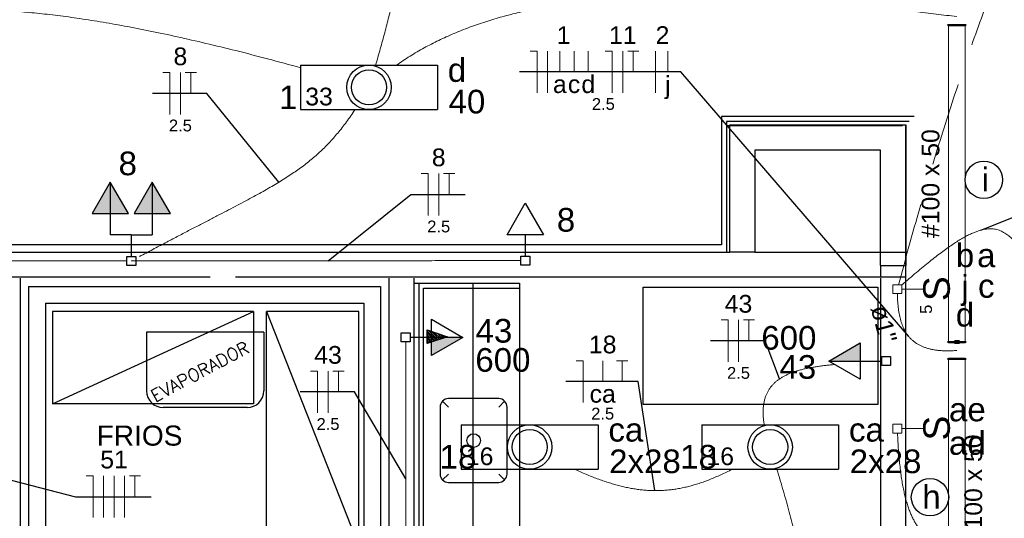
# Model space of a CAD drawing. Header units: millimetres. Extents: x 7 to 269, y 1 to 169.
# Tile 34 of 113: x 57.82 to 63.69, y 51.88 to 54.86. Entities that reach past the tile are written whole.
import ezdxf

# ---------------------------------------------------------------- set-up
doc = ezdxf.new("R2010")
doc.units = ezdxf.units.MM
doc.header["$MEASUREMENT"] = 0
doc.linetypes.add('Dashed', pattern=[0.75, 0.5, -0.25])
for name, color, linetype, lineweight in [('Eletroduto - Marco Polo', 6, 'Continuous', 9), ('Fiação - Marco Polo', 3, 'Continuous', 9), ('Interruptor - Marco Polo', 150, 'Continuous', 9), ('Layout - Marco Polo', 252, 'Continuous', 25), ('Layout-02 - Marco Polo', 243, 'Continuous', 50), ('Linha de Chamada - Marco Polo', 1, 'Continuous', 25), ('Luminárias - Marco Polo', 5, 'Continuous', 25), ('Textos - Marco Polo', 143, 'Continuous', 25), ('Tomadas - Marco Polo', 150, 'Continuous', 25)]:
    doc.layers.add(name, color=color, linetype=linetype, lineweight=lineweight)
doc.layers.add('Parede - Marco Polo', color=7, linetype='Continuous')
doc.styles.add('Arial', font='arial.ttf')
doc.styles.add('romans', font='romans')

msp = doc.modelspace()

# ---------------------------------------------------------------- hatches: boundary and pattern name
at = {"layer": 'Tomadas - Marco Polo', "linetype": 'Continuous'}
for points in [[(58.3569, 53.6977), (58.3569, 53.8852), (58.2487, 53.6977)], [(58.3569, 53.6977), (58.3569, 53.8852), (58.4652, 53.6977)], [(58.6069, 53.6977), (58.6069, 53.8852), (58.4987, 53.6977)], [(58.6069, 53.6977), (58.6069, 53.8852), (58.7152, 53.6977)], [(60.2739, 52.9582), (60.4614, 52.9582), (60.2739, 52.8499)], [(62.8318, 52.817), (62.6443, 52.817), (62.8318, 52.9252)]]:
    msp.add_hatch(color=256, dxfattribs=at).paths.add_polyline_path(points)

# ---------------------------------------------------------------- linework, layer by layer
at = {"layer": 'Eletroduto - Marco Polo', "linetype": 'Continuous'}
for p, q in [((63.3584, 52.9299), (63.3584, 54.8233)), ((63.4584, 52.9299), (63.4584, 54.8233)), ((63.3584, 51.7349), (63.3584, 52.8299)), ((63.4584, 51.7349), (63.4584, 52.8299))]:
    msp.add_line(p, q, dxfattribs=at)
at = {"layer": 'Eletroduto - Marco Polo', "linetype": 'Dashed'}
msp.add_spline([(63.0598, 53.2707), (63.1871, 53.7304), (63.3163, 54.1601), (63.4474, 54.5608), (63.5805, 54.9336), (63.7156, 55.2794), (63.8527, 55.5992), (63.9919, 55.8942), (64.1331, 56.1652), (64.2763, 56.4133), (64.4217, 56.6395), (64.5691, 56.8448), (64.7187, 57.0303), (64.8705, 57.1969), (65.0245, 57.3456), (65.1806, 57.4776), (65.339, 57.5936), (65.4996, 57.6949), (65.6625, 57.7824), (65.8277, 57.857), (65.9952, 57.9199), (66.1651, 57.9721), (66.3373, 58.0144), (66.5118, 58.048), (66.6888, 58.0739), (66.8682, 58.0931), (67.05, 58.1065), (67.2343, 58.1153), (67.4211, 58.1203), (67.6104, 58.1227), (67.8022, 58.1234)], degree=3, dxfattribs=at)
at = {"layer": 'Eletroduto - Marco Polo', "linetype": 'Continuous'}
for points in [[(59.9303, 57.4269), (59.9602, 57.3027), (59.9879, 57.1828), (60.0135, 57.067), (60.0371, 56.955), (60.0586, 56.8465), (60.078, 56.7415), (60.0953, 56.6395), (60.1106, 56.5403), (60.1238, 56.4438), (60.1349, 56.3496), (60.1441, 56.2576), (60.1512, 56.1674), (60.1562, 56.0788), (60.1593, 55.9916), (60.1603, 55.9056), (60.1594, 55.8204), (60.1564, 55.7358), (60.1514, 55.6517), (60.1445, 55.5677), (60.1356, 55.4836), (60.1247, 55.3991), (60.1119, 55.3141), (60.0971, 55.2282), (60.0804, 55.1412), (60.0617, 55.0529), (60.0411, 54.9631), (60.0186, 54.8714), (59.9942, 54.7777), (59.9678, 54.6816), (59.9396, 54.583)], [(60.0645, 54.5838), (60.1454, 54.6373), (60.2295, 54.6866), (60.3169, 54.7316), (60.4074, 54.7727), (60.5007, 54.8098), (60.5969, 54.8431), (60.6958, 54.8728), (60.7972, 54.8991), (60.901, 54.922), (61.0071, 54.9416), (61.1153, 54.9582), (61.2256, 54.9719), (61.3378, 54.9827), (61.4517, 54.9909), (61.5673, 54.9966), (61.6843, 54.9999), (61.8028, 55.0009), (61.9225, 54.9999), (62.0433, 54.9968), (62.165, 54.992), (62.2877, 54.9854), (62.411, 54.9774), (62.535, 54.9678), (62.6594, 54.9571), (62.7842, 54.9451), (62.9091, 54.9322), (63.0342, 54.9184), (63.1592, 54.904), (63.284, 54.8889), (63.4085, 54.8734)], [(59.4934, 54.568), (59.2949, 54.6217), (59.1061, 54.6703), (58.9266, 54.714), (58.7562, 54.753), (58.5944, 54.7874), (58.4409, 54.8173), (58.2954, 54.8429), (58.1575, 54.8644), (58.0268, 54.8819), (57.903, 54.8955), (57.7858, 54.9054), (57.6747, 54.9117), (57.5695, 54.9146), (57.4698, 54.9143), (57.3752, 54.9108), (57.2854, 54.9043), (57.2, 54.895), (57.1187, 54.8831), (57.0411, 54.8686), (56.9668, 54.8516), (56.8956, 54.8325), (56.8271, 54.8112), (56.7609, 54.788), (56.6966, 54.763), (56.634, 54.7364), (56.5726, 54.7082), (56.5121, 54.6787), (56.4521, 54.6479), (56.3924, 54.6161), (56.3324, 54.5834)], [(59.8174, 54.3183), (59.7915, 54.2804), (59.7657, 54.2445), (59.74, 54.2106), (59.714, 54.1784), (59.6878, 54.1478), (59.6612, 54.1187), (59.634, 54.0908), (59.606, 54.0641), (59.5773, 54.0384), (59.5475, 54.0134), (59.5167, 53.9892), (59.4845, 53.9654), (59.451, 53.9419), (59.4159, 53.9186), (59.3791, 53.8954), (59.3405, 53.872), (59.3, 53.8483), (59.2573, 53.8241), (59.2125, 53.7994), (59.1652, 53.7738), (59.1154, 53.7473), (59.063, 53.7198), (59.0077, 53.691), (58.9495, 53.6607), (58.8883, 53.629), (58.8238, 53.5955), (58.756, 53.5601), (58.6847, 53.5226), (58.6097, 53.483), (58.531, 53.441)], [(63.079, 53.2691), (63.1244, 53.3089), (63.1674, 53.3459), (63.208, 53.3799), (63.2464, 53.4113), (63.2827, 53.4399), (63.3169, 53.466), (63.3492, 53.4896), (63.3796, 53.5108), (63.4083, 53.5296), (63.4353, 53.5461), (63.4607, 53.5605), (63.4846, 53.5728), (63.5071, 53.583), (63.5282, 53.5913), (63.5482, 53.5977), (63.567, 53.6024), (63.5847, 53.6053), (63.6016, 53.6067), (63.6175, 53.6065), (63.6327, 53.6048), (63.6472, 53.6017), (63.6611, 53.5974), (63.6745, 53.5918), (63.6875, 53.5851), (63.7002, 53.5773), (63.7126, 53.5685), (63.7249, 53.5589), (63.7372, 53.5484), (63.7495, 53.5372), (63.7619, 53.5253)], [(58.4558, 53.4147), (58.3056, 53.4148), (58.165, 53.4149), (58.0334, 53.4149), (57.91, 53.415), (57.7941, 53.4151), (57.685, 53.4152), (57.5821, 53.4152), (57.4846, 53.4153), (57.3919, 53.4153), (57.3033, 53.4154), (57.2181, 53.4155), (57.1356, 53.4155), (57.0551, 53.4156), (56.9759, 53.4156), (56.8974, 53.4157), (56.8187, 53.4157), (56.7394, 53.4158), (56.6586, 53.4158), (56.5757, 53.4159), (56.4899, 53.4159), (56.4007, 53.416), (56.3072, 53.4161), (56.2089, 53.4161), (56.105, 53.4162), (55.9948, 53.4163), (55.8777, 53.4164), (55.7529, 53.4165), (55.6198, 53.4165), (55.4777, 53.4166), (55.3259, 53.4168)], [(60.806, 53.4167), (60.6949, 53.4166), (60.5908, 53.4165), (60.4933, 53.4164), (60.4019, 53.4163), (60.3161, 53.4163), (60.2353, 53.4162), (60.159, 53.4161), (60.0867, 53.4161), (60.018, 53.416), (59.9522, 53.4159), (59.889, 53.4159), (59.8277, 53.4158), (59.7679, 53.4158), (59.7091, 53.4157), (59.6507, 53.4157), (59.5923, 53.4156), (59.5332, 53.4156), (59.4731, 53.4155), (59.4115, 53.4154), (59.3477, 53.4154), (59.2813, 53.4153), (59.2118, 53.4153), (59.1386, 53.4152), (59.0613, 53.4151), (58.9794, 53.4151), (58.8922, 53.415), (58.7995, 53.4149), (58.7005, 53.4148), (58.5948, 53.4147), (58.4819, 53.4147)], [(63.4085, 52.8798), (63.3799, 52.8782), (63.353, 52.8776), (63.3275, 52.8782), (63.3034, 52.8798), (63.2808, 52.8825), (63.2595, 52.8863), (63.2395, 52.891), (63.2208, 52.8968), (63.2034, 52.9035), (63.1872, 52.9111), (63.1721, 52.9196), (63.1582, 52.929), (63.1454, 52.9393), (63.1336, 52.9504), (63.1227, 52.9623), (63.1129, 52.975), (63.104, 52.9884), (63.096, 53.0026), (63.0888, 53.0175), (63.0824, 53.033), (63.0767, 53.0492), (63.0718, 53.066), (63.0676, 53.0834), (63.064, 53.1013), (63.061, 53.1199), (63.0586, 53.1389), (63.0566, 53.1584), (63.0552, 53.1784), (63.0542, 53.1988), (63.0536, 53.2197)], [(60.1194, 52.9316), (60.1194, 52.8535), (60.1194, 52.7803), (60.1195, 52.7117), (60.1195, 52.6473), (60.1195, 52.5868), (60.1196, 52.5299), (60.1196, 52.4761), (60.1196, 52.4251), (60.1196, 52.3767), (60.1196, 52.3303), (60.1197, 52.2858), (60.1197, 52.2427), (60.1197, 52.2006), (60.1197, 52.1593), (60.1197, 52.1184), (60.1198, 52.0776), (60.1198, 52.0364), (60.1198, 51.9945), (60.1198, 51.9517), (60.1198, 51.9075), (60.1199, 51.8616), (60.1199, 51.8136), (60.1199, 51.7633), (60.1199, 51.7101), (60.12, 51.6539), (60.12, 51.5942), (60.12, 51.5308), (60.1201, 51.4631), (60.1201, 51.391), (60.1201, 51.314)], [(62.2591, 52.4357), (62.2553, 52.4624), (62.253, 52.4878), (62.2522, 52.5118), (62.2529, 52.5346), (62.2551, 52.556), (62.2587, 52.5763), (62.2637, 52.5953), (62.2701, 52.6132), (62.2777, 52.63), (62.2867, 52.6457), (62.2969, 52.6604), (62.3083, 52.6741), (62.3208, 52.6868), (62.3346, 52.6987), (62.3494, 52.7096), (62.3653, 52.7198), (62.3822, 52.7291), (62.4001, 52.7377), (62.419, 52.7456), (62.4388, 52.7528), (62.4595, 52.7593), (62.4811, 52.7653), (62.5035, 52.7707), (62.5267, 52.7756), (62.5507, 52.7801), (62.5753, 52.784), (62.6007, 52.7876), (62.6267, 52.7909), (62.6533, 52.7938), (62.6805, 52.7964)], [(63.0544, 52.3873), (63.0569, 52.3357), (63.06, 52.2867), (63.0637, 52.2403), (63.068, 52.1964), (63.0729, 52.155), (63.0784, 52.1159), (63.0846, 52.0792), (63.0913, 52.0446), (63.0987, 52.0121), (63.1068, 51.9817), (63.1154, 51.9533), (63.1247, 51.9267), (63.1347, 51.902), (63.1453, 51.879), (63.1566, 51.8577), (63.1685, 51.8379), (63.1811, 51.8197), (63.1944, 51.8029), (63.2084, 51.7875), (63.2231, 51.7733), (63.2384, 51.7603), (63.2544, 51.7485), (63.2712, 51.7377), (63.2886, 51.7278), (63.3068, 51.7189), (63.3257, 51.7108), (63.3453, 51.7034), (63.3656, 51.6966), (63.3867, 51.6905), (63.4085, 51.6848)], [(62.0683, 52.1709), (62.0336, 52.1536), (61.9997, 52.1376), (61.9664, 52.1229), (61.9337, 52.1095), (61.9016, 52.0973), (61.87, 52.0864), (61.8388, 52.0768), (61.808, 52.0684), (61.7776, 52.0613), (61.7474, 52.0553), (61.7176, 52.0505), (61.6878, 52.047), (61.6583, 52.0446), (61.6288, 52.0433), (61.5994, 52.0432), (61.5699, 52.0443), (61.5404, 52.0464), (61.5107, 52.0497), (61.4809, 52.0541), (61.4509, 52.0595), (61.4205, 52.066), (61.3899, 52.0736), (61.3588, 52.0822), (61.3274, 52.0919), (61.2954, 52.1025), (61.263, 52.1142), (61.2299, 52.1269), (61.1962, 52.1405), (61.1618, 52.1551), (61.1266, 52.1707)], [(62.3476, 50.4095), (62.3727, 50.4775), (62.3956, 50.5437), (62.4163, 50.6082), (62.435, 50.6712), (62.4516, 50.7327), (62.4662, 50.7929), (62.4789, 50.8519), (62.4897, 50.9099), (62.4986, 50.9669), (62.5056, 51.0231), (62.5109, 51.0786), (62.5145, 51.1336), (62.5164, 51.1881), (62.5167, 51.2424), (62.5153, 51.2964), (62.5124, 51.3504), (62.508, 51.4045), (62.5022, 51.4587), (62.4949, 51.5133), (62.4863, 51.5684), (62.4764, 51.624), (62.4651, 51.6803), (62.4527, 51.7374), (62.439, 51.7955), (62.4242, 51.8546), (62.4084, 51.915), (62.3914, 51.9767), (62.3735, 52.0398), (62.3546, 52.1045), (62.3348, 52.1709)]]:
    msp.add_spline(points, degree=3, dxfattribs=at)
at = {"layer": 'Fiação - Marco Polo'}
for p, q in [((60.8617, 54.6679), (60.9034, 54.6679)), ((60.9034, 54.4179), (60.9034, 54.6679)), ((60.9659, 54.4179), (60.9659, 54.6679)), ((61.0395, 54.5429), (61.0395, 54.6679)), ((61.1242, 54.5429), (61.1242, 54.6679)), ((61.209, 54.5429), (61.209, 54.6679)), ((61.3107, 54.6679), (61.3524, 54.6679)), ((61.3524, 54.4179), (61.3524, 54.6679)), ((61.4149, 54.4179), (61.4149, 54.6679)), ((61.4441, 54.6679), (61.5108, 54.6679)), ((61.4774, 54.5429), (61.4774, 54.6679)), ((61.6098, 54.4179), (61.6098, 54.6679)), ((61.6834, 54.5429), (61.6834, 54.6679)), ((58.6709, 54.5395), (58.7126, 54.5395)), ((58.7126, 54.2895), (58.7126, 54.5395)), ((58.7751, 54.2895), (58.7751, 54.5395)), ((58.8043, 54.5395), (58.871, 54.5395)), ((58.8376, 54.4145), (58.8376, 54.5395)), ((60.2126, 53.9365), (60.2542, 53.9365)), ((60.2542, 53.6865), (60.2542, 53.9365)), ((60.3167, 53.6865), (60.3167, 53.9365)), ((60.3459, 53.9365), (60.4126, 53.9365)), ((60.3792, 53.8115), (60.3792, 53.9365)), ((62.0012, 53.062), (62.0429, 53.062)), ((62.0429, 52.812), (62.0429, 53.062)), ((62.1054, 52.812), (62.1054, 53.062)), ((62.1346, 53.062), (62.2013, 53.062)), ((62.1679, 52.937), (62.1679, 53.062)), ((61.1375, 52.8191), (61.1791, 52.8191)), ((61.1791, 52.5691), (61.1791, 52.8191)), ((61.2951, 52.6941), (61.2951, 52.8191)), ((61.3777, 52.8191), (61.4445, 52.8191)), ((61.4111, 52.6941), (61.4111, 52.8191)), ((59.5519, 52.7571), (59.5936, 52.7571)), ((59.5936, 52.5071), (59.5936, 52.7571)), ((59.6561, 52.5071), (59.6561, 52.7571)), ((59.6853, 52.7571), (59.752, 52.7571)), ((59.7186, 52.6321), (59.7186, 52.7571)), ((58.2124, 52.1319), (58.2541, 52.1319)), ((58.2541, 51.8819), (58.2541, 52.1319)), ((58.3166, 51.8819), (58.3166, 52.1319)), ((58.3791, 51.8819), (58.3791, 52.1319)), ((58.4416, 51.8819), (58.4416, 52.1319)), ((58.4708, 52.1319), (58.5374, 52.1319)), ((58.5041, 52.0069), (58.5041, 52.1319))]:
    msp.add_line(p, q, dxfattribs=at)
at = {"layer": 'Interruptor - Marco Polo'}
for p, q in [((63.0269, 53.2197), (63.0269, 53.2728)), ((63.0269, 53.2728), (63.0799, 53.2728)), ((63.0799, 53.2728), (63.0799, 53.2197)), ((63.2084, 53.2463), (63.0799, 53.2463)), ((63.0799, 53.2197), (63.0269, 53.2197)), ((63.0269, 52.3872), (63.0269, 52.4402)), ((63.0269, 52.4402), (63.0799, 52.4402)), ((63.0799, 52.4402), (63.0799, 52.3872)), ((63.2084, 52.4136), (63.0799, 52.4136)), ((63.0799, 52.3872), (63.0269, 52.3872))]:
    msp.add_line(p, q, dxfattribs=at)
at = {"layer": 'Layout - Marco Polo'}
for p, q in [((62.0033, 53.5118), (54.3533, 53.5118)), ((57.8694, 53.2623), (57.8694, 49.1123)), ((57.8694, 53.2623), (59.9693, 53.2623)), ((59.9693, 53.2623), (59.9693, 49.1123)), ((60.1994, 49.5023), (60.1994, 53.2823)), ((60.1994, 53.2823), (60.7993, 53.2823)), ((60.2249, 49.5023), (60.2249, 53.2523)), ((60.2249, 53.2523), (60.7993, 53.2523)), ((60.7993, 53.2823), (60.7993, 49.5023)), ((57.9694, 53.1623), (57.9694, 49.2123)), ((57.9694, 53.1623), (59.8693, 53.1623)), ((59.8693, 53.1623), (59.8693, 49.2128)), ((60.6743, 52.5923), (60.3749, 52.5923)), ((60.3244, 52.5423), (60.3244, 52.1423)), ((60.3749, 52.5423), (60.3394, 52.5778)), ((60.6743, 52.5423), (60.7099, 52.5778)), ((60.7249, 52.1423), (60.7249, 52.5423)), ((60.3749, 52.1423), (60.3394, 52.1068)), ((60.6743, 52.1423), (60.7099, 52.1068)), ((60.3749, 52.0923), (60.6743, 52.0923))]:
    msp.add_line(p, q, dxfattribs=at)
at = {"layer": 'Layout - Marco Polo', "linetype": 'Continuous'}
for p, q in [((59.2724, 52.9888), (58.5729, 52.9888)), ((58.5729, 52.9888), (58.5729, 52.6388)), ((59.2724, 52.9888), (59.2724, 52.6388)), ((59.1728, 52.5388), (58.6728, 52.5388))]:
    msp.add_line(p, q, dxfattribs=at)
at = {"layer": 'Layout - Marco Polo'}
for points in [[(60.1694, 53.2823), (60.5194, 53.2823), (60.5198, 51.0823), (60.1694, 51.0823)], [(59.2103, 53.1123), (58.0109, 53.1123), (58.0109, 52.5623), (59.2103, 53.1123), (59.2103, 52.5623), (58.0109, 52.5623)], [(59.8394, 51.7123), (59.8394, 53.1123), (59.2893, 53.1123), (59.8394, 51.7123), (59.2893, 51.7123), (59.2893, 53.1123)]]:
    msp.add_lwpolyline(points, dxfattribs=at)
msp.add_lwpolyline([(61.5363, 53.2573), (62.9363, 53.2573), (62.9363, 52.5573), (61.5363, 52.5573), (61.5363, 53.2573)], close=True, dxfattribs=at)
msp.add_circle((60.5249, 52.3423), 0.0407, dxfattribs=at)
at = {"layer": 'Layout - Marco Polo', "linetype": 'Continuous'}
for centre, start, end in [((58.6728, 52.6388), 180, 270), ((59.1728, 52.6388), 270, 0)]:
    msp.add_arc(centre, 0.1, start, end, dxfattribs=at)
at = {"layer": 'Layout - Marco Polo'}
for centre, start, end in [((60.3749, 52.5423), 90.0004, 180), ((60.6743, 52.5423), 0.00041, 90.0004), ((60.3749, 52.1423), 180, 270), ((60.6743, 52.1423), 270, 0.00041)]:
    msp.add_arc(centre, 0.05, start, end, dxfattribs=at)
at = {"layer": 'Layout-02 - Marco Polo'}
for p, q in [((63.3584, 54.8184), (63.3584, 54.8284)), ((63.4584, 54.8233), (63.3584, 54.8233)), ((63.4584, 54.8184), (63.4584, 54.8284)), ((63.3584, 52.9248), (63.3584, 52.9348)), ((63.3584, 52.9299), (63.3935, 52.9299)), ((63.3935, 52.9348), (63.4235, 52.9348)), ((63.3935, 52.9248), (63.3935, 52.9348)), ((63.3935, 52.9248), (63.4235, 52.9248)), ((63.4235, 52.9248), (63.4235, 52.9348)), ((63.4235, 52.9299), (63.4584, 52.9299)), ((63.4584, 52.9248), (63.4584, 52.9348)), ((63.3584, 52.8248), (63.3584, 52.8349)), ((63.4584, 52.8299), (63.3584, 52.8299)), ((63.4584, 52.8248), (63.4584, 52.8349))]:
    msp.add_line(p, q, dxfattribs=at)
at = {"layer": 'Linha de Chamada - Marco Polo'}
for p, q in [((61.7619, 54.5429), (60.7992, 54.5429)), ((63.1217, 52.9637), (61.7619, 54.5429)), ((58.9335, 54.4145), (58.6085, 54.4145)), ((59.3627, 53.8854), (58.9335, 54.4145)), ((63.5523, 53.5989), (64.157, 53.8396)), ((59.6576, 53.4157), (60.1501, 53.8115)), ((60.1501, 53.8115), (60.4751, 53.8115)), ((62.2638, 52.937), (61.9387, 52.937)), ((62.3498, 52.7099), (62.2638, 52.937)), ((61.507, 52.6941), (61.075, 52.6941)), ((61.6071, 52.0431), (61.507, 52.6941)), ((59.8145, 52.6321), (59.4894, 52.6321)), ((60.1198, 52.1138), (59.8145, 52.6321)), ((57.7193, 52.1174), (58.1499, 52.0069)), ((58.1499, 52.0069), (58.5999, 52.0069))]:
    msp.add_line(p, q, dxfattribs=at)
for centre in [(63.5697, 53.899), (63.2481, 52.0038)]:
    msp.add_circle(centre, 0.1116, dxfattribs=at)
at = {"layer": 'Luminárias - Marco Polo'}
for p, q in [((59.4922, 54.5838), (60.3083, 54.5838)), ((59.4922, 54.5838), (59.4922, 54.3188)), ((60.3083, 54.5838), (60.3083, 54.3188)), ((59.4922, 54.3188), (60.3083, 54.3188)), ((60.4509, 52.4359), (61.267, 52.4359)), ((60.4509, 52.4359), (60.4509, 52.1709)), ((61.267, 52.4359), (61.267, 52.1709)), ((61.8865, 52.4359), (62.7024, 52.4359)), ((61.8865, 52.4359), (61.8865, 52.1709)), ((62.7024, 52.4359), (62.7024, 52.1709)), ((60.4509, 52.1709), (61.267, 52.1709)), ((61.8865, 52.1709), (62.7024, 52.1709))]:
    msp.add_line(p, q, dxfattribs=at)
for centre, radius in [((59.9002, 54.4513), 0.1325), ((59.9002, 54.4513), 0.1046), ((60.859, 52.3034), 0.1325), ((62.2944, 52.3034), 0.1325), ((60.859, 52.3034), 0.1046), ((62.2944, 52.3034), 0.1046)]:
    msp.add_circle(centre, radius, dxfattribs=at)
at = {"layer": 'Parede - Marco Polo'}
for p, q in [((63.1534, 54.2768), (62.0033, 54.2768)), ((62.0033, 54.2768), (62.0033, 53.5118)), ((62.0333, 54.2468), (62.0333, 53.4668)), ((63.1234, 54.2468), (62.0333, 54.2468)), ((63.0841, 54.222), (62.0341, 54.222)), ((62.0533, 53.4668), (62.0533, 54.2268)), ((62.0533, 54.2268), (63.1033, 54.2268)), ((63.1033, 54.2268), (63.1033, 53.4668)), ((63.1033, 51.6008), (63.1033, 54.2268)), ((62.2034, 54.0768), (62.2034, 53.4668)), ((62.9534, 54.0768), (62.2034, 54.0768)), ((62.9534, 53.3868), (62.9534, 54.0768)), ((53.8183, 53.4668), (62.0533, 53.4668)), ((62.2034, 53.4668), (62.0533, 53.4668)), ((62.2034, 53.4668), (63.1033, 53.4668)), ((63.1033, 53.4668), (63.1033, 53.3868)), ((62.9534, 53.3868), (63.1033, 53.3868)), ((62.9534, 53.3868), (62.9534, 53.3168)), ((58.9534, 53.3168), (57.1533, 53.3168)), ((57.8194, 53.3123), (57.8194, 49.2168)), ((57.8194, 53.3123), (57.8194, 49.0763)), ((62.9534, 53.3168), (59.1033, 53.3168)), ((60.0194, 53.3123), (60.0194, 49.1123)), ((60.1694, 49.2623), (60.1694, 53.3123)), ((63.1033, 53.3168), (62.9534, 53.3168)), ((62.9534, 53.3123), (62.9534, 48.2773)), ((60.2484, 53.0023), (60.3683, 52.9623)), ((60.2484, 53.0023), (60.3683, 52.9623)), ((60.2484, 52.9223), (60.2484, 53.0023)), ((60.2484, 53.0023), (60.2484, 52.9223)), ((60.2484, 52.9223), (60.2484, 53.0023)), ((60.2484, 53.0023), (60.3683, 52.9623)), ((60.2559, 52.9998), (60.3118, 52.9433)), ((60.2484, 52.9958), (60.3038, 52.9408)), ((60.2484, 52.9848), (60.2953, 52.9378)), ((60.2484, 52.9733), (60.2869, 52.9348)), ((60.3683, 52.9623), (60.2484, 52.9223)), ((60.3683, 52.9623), (60.2484, 52.9223)), ((60.2484, 52.9623), (60.2784, 52.9323)), ((60.2484, 52.9508), (60.2698, 52.9293)), ((60.2484, 52.9398), (60.2614, 52.9268)), ((60.2724, 52.9943), (60.3203, 52.9463)), ((60.2893, 52.9883), (60.3289, 52.9488)), ((60.3063, 52.9828), (60.3374, 52.9518)), ((60.3229, 52.9773), (60.3454, 52.9548)), ((60.3398, 52.9718), (60.3539, 52.9573)), ((60.3569, 52.9663), (60.3623, 52.9603)), ((60.2484, 52.9283), (60.2529, 52.9238))]:
    msp.add_line(p, q, dxfattribs=at)
at = {"layer": 'Tomadas - Marco Polo'}
for p, q in [((58.3569, 53.8852), (58.2487, 53.6977)), ((58.4652, 53.6977), (58.3569, 53.8852)), ((58.3569, 53.8852), (58.3569, 53.6977)), ((58.6069, 53.8852), (58.4987, 53.6977)), ((58.7152, 53.6977), (58.6069, 53.8852)), ((58.6069, 53.8852), (58.6069, 53.6977)), ((58.6069, 53.8852), (58.6069, 53.6977)), ((60.725, 53.5713), (60.8332, 53.7588)), ((60.8332, 53.7588), (60.9415, 53.5713)), ((58.2487, 53.6977), (58.4652, 53.6977)), ((58.3569, 53.6977), (58.3569, 53.5697)), ((58.4987, 53.6977), (58.7152, 53.6977)), ((58.6069, 53.6977), (58.6069, 53.5697)), ((58.4819, 53.5697), (58.3569, 53.5697)), ((58.4819, 53.5697), (58.6069, 53.5697)), ((58.4819, 53.5697), (58.4819, 53.4412)), ((60.9415, 53.5713), (60.725, 53.5713)), ((60.8332, 53.5713), (60.8332, 53.4433)), ((58.4554, 53.4412), (58.5085, 53.4412)), ((58.4554, 53.3882), (58.4554, 53.4412)), ((58.5085, 53.4412), (58.5085, 53.3882)), ((60.8068, 53.4433), (60.8597, 53.4433)), ((60.8068, 53.3903), (60.8068, 53.4433)), ((60.8597, 53.4433), (60.8597, 53.3903)), ((58.5085, 53.3882), (58.4554, 53.3882)), ((60.8597, 53.3903), (60.8068, 53.3903)), ((60.2739, 53.0664), (60.4614, 52.9582)), ((60.2739, 52.8499), (60.2739, 53.0664)), ((60.0928, 52.9316), (60.0928, 52.9847)), ((60.0928, 52.9847), (60.1459, 52.9847)), ((60.1459, 52.9847), (60.1459, 52.9316)), ((60.2739, 52.9582), (60.1459, 52.9582)), ((60.4614, 52.9582), (60.2739, 52.9582)), ((60.4614, 52.9582), (60.2739, 52.8499)), ((60.1459, 52.9316), (60.0928, 52.9316)), ((62.6443, 52.817), (62.8318, 52.9252)), ((62.8318, 52.9252), (62.8318, 52.7087)), ((62.9599, 52.7904), (62.9599, 52.8435)), ((62.9599, 52.8435), (63.0129, 52.8435)), ((63.0129, 52.8435), (63.0129, 52.7904)), ((62.6443, 52.817), (62.8318, 52.817)), ((62.8318, 52.7087), (62.6443, 52.817)), ((62.8318, 52.817), (62.9599, 52.817)), ((63.0129, 52.7904), (62.9599, 52.7904))]:
    msp.add_line(p, q, dxfattribs=at)

# ---------------------------------------------------------------- texts
at = {"layer": 'Fiação - Marco Polo', "attachment_point": 8, "line_spacing_factor": 0.798, "style": 'Arial'}
for s, insert, char_height, width in [('1', (61.0615, 54.7103), 0.1059, 0.12708), ('11', (61.415, 54.7103), 0.1059, 0.25416), ('2', (61.652, 54.7103), 0.1059, 0.12708), ('8', (58.775, 54.5818), 0.1059, 0.12708), ('a', (61.0395, 54.4158), 0.1059, 0.12708), ('c', (61.124, 54.4158), 0.1059, 0.12708), ('d', (61.209, 54.4158), 0.1059, 0.12708), ('j', (61.6835, 54.3809), 0.1059, 0.12708), ('2.5', (61.299, 54.3157), 0.0706, 0.25416), ('2.5', (58.775, 54.1872), 0.0706, 0.25416), ('8', (60.3165, 53.9788), 0.1059, 0.12708), ('2.5', (60.3165, 53.5842), 0.0706, 0.25416), ('43', (62.1055, 53.1043), 0.1059, 0.25416), ('18', (61.295, 52.8613), 0.1059, 0.25416), ('43', (59.656, 52.7993), 0.1059, 0.25416), ('2.5', (62.1055, 52.7097), 0.0706, 0.25416), ('ca', (61.295, 52.5668), 0.1059, 0.25416), ('2.5', (61.295, 52.4667), 0.0706, 0.25416), ('2.5', (59.656, 52.4047), 0.0706, 0.25416), ('51', (58.379, 52.1743), 0.1059, 0.25416)]:
    msp.add_mtext(s, dxfattribs=dict(at, insert=insert, char_height=char_height, width=width))
at = {"layer": 'Interruptor - Marco Polo', "attachment_point": 9, "rotation": 90.00021, "line_spacing_factor": 0.798, "style": 'Arial'}
for s, insert, char_height, width in [('S', (63.3688, 53.3229), 0.1588, 0.19062), ('5', (63.2609, 53.1534), 0.0706, 0.08472), ('S', (63.3688, 52.4904), 0.1588, 0.19062)]:
    msp.add_mtext(s, dxfattribs=dict(at, insert=insert, char_height=char_height, width=width))
at = {"layer": 'Linha de Chamada - Marco Polo', "char_height": 0.1412, "width": 0.50832, "attachment_point": 8, "line_spacing_factor": 0.798, "style": 'Arial'}
for s, insert in [('i', (63.5784, 53.8301)), ('h', (63.2569, 51.9349))]:
    msp.add_mtext(s, dxfattribs=dict(at, insert=insert))
at = {"layer": 'Luminárias - Marco Polo', "char_height": 0.1059, "width": 0.25416, "attachment_point": 7, "line_spacing_factor": 0.798, "style": 'Arial'}
for s, insert in [('33', (59.52, 54.3418)), ('16', (60.4785, 52.1938)), ('16', (61.914, 52.1938))]:
    msp.add_mtext(s, dxfattribs=dict(at, insert=insert))
at = {"layer": 'Parede - Marco Polo', "insert": (58.6244, 52.5693), "char_height": 0.075, "width": 0.9, "attachment_point": 7, "rotation": 28.00045, "line_spacing_factor": 0.798, "style": 'romans'}
msp.add_mtext('EVAPORADOR', dxfattribs=at)
at = {"layer": 'Parede - Marco Polo', "insert": (58.275, 52.31), "char_height": 0.12, "width": 0.72, "attachment_point": 7, "line_spacing_factor": 0.798, "style": 'Arial'}
msp.add_mtext('FRIOS', dxfattribs=at)
at = {"layer": 'Textos - Marco Polo', "char_height": 0.1412, "line_spacing_factor": 0.798, "style": 'Arial'}
for s, insert, width, attachment_point in [('d', (60.3705, 54.482), 0.16944, 7), ('1', (59.3635, 54.321), 0.16944, 7), ('40', (60.375, 54.2935), 0.33888, 7), ('8', (58.461, 53.9245), 0.16944, 8), ('8', (61.076, 53.5875), 0.16944, 8), ('b', (63.457, 53.3755), 0.16944, 8), ('a', (63.584, 53.3755), 0.16944, 8), ('j', (63.457, 53.1459), 0.16944, 8), ('c', (63.584, 53.1925), 0.16944, 8), ('d', (63.457, 53.021), 0.16944, 8), ('43', (60.646, 52.925), 0.33888, 8), ('600', (62.406, 52.883), 0.50832, 8), ('600', (60.6995, 52.751), 0.50832, 8), ('43', (62.4595, 52.709), 0.33888, 8), ('ae', (63.471, 52.455), 0.33888, 8), ('ca', (61.329, 52.334), 0.33888, 7), ('ca', (62.7645, 52.334), 0.33888, 7), ('ad', (63.471, 52.255), 0.33888, 8), ('18', (60.322, 52.173), 0.33888, 7), ('18', (61.7575, 52.173), 0.33888, 7), ('2x28', (61.3335, 52.1455), 0.67776, 7), ('2x28', (62.769, 52.1455), 0.67776, 7)]:
    msp.add_mtext(s, dxfattribs=dict(at, insert=insert, width=width, attachment_point=attachment_point))
at = {"layer": 'Textos - Marco Polo', "char_height": 0.1059, "attachment_point": 8, "line_spacing_factor": 0.798, "style": 'Arial'}
for s, insert, width, rotation in [('#100 x 50', (63.3056, 53.8764), 1.14372, 90.00021), ('ø1"', (62.9198, 53.0239), 0.38124, 284.8918), ('#100 x 50', (63.5605, 52.0536), 1.14372, 90.00021)]:
    msp.add_mtext(s, dxfattribs=dict(at, insert=insert, width=width, rotation=rotation))

doc.saveas('drawing.dxf')
